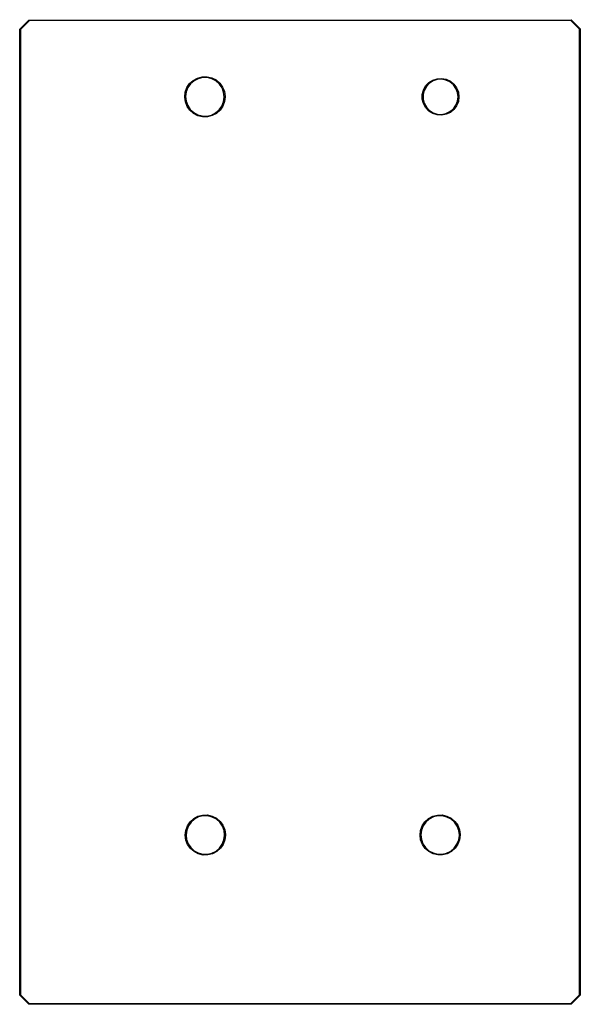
# Model space of a CAD drawing. Extents: x 81 to 161, y -172 to -32.
import ezdxf

# ---------------------------------------------------------------- set-up
doc = ezdxf.new("R2010")
doc.units = 0
doc.header["$MEASUREMENT"] = 0
doc.layers.add('BLACK', color=7, linetype='CONTINUOUS')

msp = doc.modelspace()

# ---------------------------------------------------------------- linework, layer by layer
at = {"layer": 'BLACK', "linetype": 'CONTINUOUS'}
for p, q in [((81.5002, -33.2371), (82.7671, -31.9702)), ((82.8247, -32.054), (81.584, -33.2947)), ((82.7671, -31.9702), (82.7713, -31.9651)), ((82.7713, -31.9651), (82.7771, -31.9618)), ((82.7771, -31.9618), (82.7825, -31.958)), ((82.7825, -31.958), (82.7847, -31.9574)), ((82.7847, -31.9574), (82.7866, -31.9563)), ((82.7866, -31.9563), (82.7931, -31.9551)), ((82.7931, -31.9551), (82.7996, -31.9534)), ((82.7996, -31.9534), (82.8062, -31.954)), ((82.8062, -31.954), (160.081, -31.8905)), ((160.063, -31.9905), (82.8247, -32.054)), ((161.303, -33.2312), (160.063, -31.9905)), ((160.081, -31.8905), (160.088, -31.8899)), ((160.088, -31.8899), (160.094, -31.8916)), ((160.094, -31.8916), (160.101, -31.8928)), ((160.101, -31.8928), (160.103, -31.8939)), ((160.103, -31.8939), (160.105, -31.8945)), ((160.105, -31.8945), (160.11, -31.8983)), ((160.11, -31.8983), (160.116, -31.9016)), ((160.116, -31.9016), (160.12, -31.9067)), ((160.12, -31.9067), (161.387, -33.1736)), ((81.4834, -33.2696), (81.4851, -33.2632)), ((81.484, -33.2762), (81.4834, -33.2696)), ((81.484, -170.813), (81.484, -33.2762)), ((81.4851, -33.2632), (81.4863, -33.2566)), ((81.4863, -33.2566), (81.4874, -33.2547)), ((81.4874, -33.2547), (81.488, -33.2525)), ((81.488, -33.2525), (81.4918, -33.2471)), ((81.4918, -33.2471), (81.4951, -33.2414)), ((81.4951, -33.2414), (81.5002, -33.2371)), ((81.584, -33.2947), (81.584, -170.794)), ((161.304, -170.794), (161.303, -33.2312)), ((161.387, -33.1736), (161.392, -33.1779)), ((161.392, -33.1779), (161.396, -33.1836)), ((161.396, -33.1836), (161.4, -33.189)), ((161.4, -33.189), (161.4, -33.1912)), ((161.4, -33.1912), (161.401, -33.1931)), ((161.401, -33.1931), (161.402, -33.1997)), ((161.402, -33.1997), (161.404, -33.2061)), ((161.404, -33.2061), (161.403, -33.2127)), ((161.403, -33.2127), (161.403, -170.813)), ((105.71, -40.9951), (106.221, -40.5301)), ((106.338, -40.595), (105.839, -41.0302)), ((106.221, -40.5301), (106.828, -40.2004)), ((106.926, -40.2913), (106.338, -40.595)), ((106.828, -40.2004), (107.496, -40.0251)), ((107.57, -40.1368), (106.926, -40.2913)), ((107.496, -40.0251), (108.187, -40.0143)), ((108.232, -40.1402), (107.57, -40.1368)), ((108.187, -40.0143), (108.861, -40.1685)), ((108.874, -40.3015), (108.232, -40.1402)), ((108.861, -40.1685), (109.478, -40.4789)), ((109.459, -40.6113), (108.874, -40.3015)), ((109.953, -41.0518), (109.459, -40.6113)), ((109.478, -40.4789), (110.003, -40.9276)), ((139.806, -40.8544), (140.361, -40.5021)), ((140.412, -40.6107), (139.883, -40.9468)), ((140.361, -40.5021), (140.987, -40.299)), ((141.009, -40.4168), (140.412, -40.6107)), ((140.987, -40.299), (141.643, -40.2577)), ((141.635, -40.3774), (141.009, -40.4168)), ((142.251, -40.495), (141.635, -40.3774)), ((141.643, -40.2577), (142.288, -40.3809)), ((142.819, -40.7621), (142.251, -40.495)), ((142.288, -40.3809), (142.883, -40.6608)), ((142.883, -40.6608), (143.39, -41.0798)), ((105.087, -42.2174), (105.324, -41.5686)), ((105.458, -41.5719), (105.218, -42.1888)), ((105.324, -41.5686), (105.71, -40.9951)), ((105.839, -41.0302), (105.458, -41.5719)), ((110.328, -41.5974), (109.953, -41.0518)), ((110.003, -40.9276), (110.406, -41.4887)), ((110.562, -42.2167), (110.328, -41.5974)), ((110.406, -41.4887), (110.664, -42.1298)), ((138.876, -42.5465), (139.04, -41.9097)), ((139.151, -41.9539), (138.995, -42.5615)), ((139.04, -41.9097), (139.356, -41.3336)), ((139.453, -41.4041), (139.151, -41.9539)), ((139.356, -41.3336), (139.806, -40.8544)), ((139.883, -40.9468), (139.453, -41.4041)), ((143.302, -41.162), (142.819, -40.7621)), ((143.671, -41.6695), (143.302, -41.162)), ((143.39, -41.0798), (143.776, -41.6117)), ((143.902, -42.2528), (143.671, -41.6695)), ((143.776, -41.6117), (144.018, -42.2229)), ((105.011, -42.9041), (105.087, -42.2174)), ((105.101, -43.5891), (105.011, -42.9041)), ((105.218, -42.1888), (105.131, -42.8452)), ((105.131, -42.8452), (105.204, -43.5032)), ((110.548, -43.5872), (110.641, -42.9317)), ((110.642, -42.874), (110.562, -42.2167)), ((110.641, -42.9317), (110.642, -42.874)), ((110.664, -42.1298), (110.761, -42.8138)), ((110.762, -42.874), (110.679, -43.5599)), ((110.761, -42.8138), (110.762, -42.874)), ((138.876, -43.2039), (138.876, -42.5465)), ((139.04, -43.8406), (138.876, -43.2039)), ((138.995, -42.5615), (138.995, -43.1888)), ((138.995, -43.1888), (139.151, -43.7965)), ((143.981, -42.8752), (143.902, -42.2528)), ((143.902, -43.4976), (143.981, -42.8752)), ((144.018, -42.2229), (144.101, -42.8752)), ((144.101, -42.8752), (144.018, -43.5274)), ((105.352, -44.2329), (105.101, -43.5891)), ((105.204, -43.5032), (105.431, -44.125)), ((105.75, -44.7981), (105.352, -44.2329)), ((105.431, -44.125), (105.801, -44.6745)), ((106.27, -45.2523), (105.75, -44.7981)), ((105.801, -44.6745), (106.29, -45.1201)), ((109.411, -45.1692), (109.915, -44.7392)), ((110.043, -44.7756), (109.528, -45.2353)), ((109.915, -44.7392), (110.301, -44.2015)), ((110.435, -44.2062), (110.043, -44.7756)), ((110.301, -44.2015), (110.548, -43.5872)), ((110.679, -43.5599), (110.435, -44.2062)), ((139.356, -44.4167), (139.04, -43.8406)), ((139.151, -43.7965), (139.453, -44.3462)), ((139.806, -44.896), (139.356, -44.4167)), ((139.453, -44.3462), (139.883, -44.8035)), ((139.883, -44.8035), (140.412, -45.1396)), ((142.819, -44.9882), (143.302, -44.5884)), ((143.39, -44.6705), (142.883, -45.0896)), ((143.302, -44.5884), (143.671, -44.0808)), ((143.776, -44.1386), (143.39, -44.6705)), ((143.671, -44.0808), (143.902, -43.4976)), ((144.018, -43.5274), (143.776, -44.1386)), ((106.884, -45.5692), (106.27, -45.2523)), ((106.29, -45.1201), (106.872, -45.436)), ((106.872, -45.436), (107.513, -45.604)), ((107.556, -45.7305), (106.884, -45.5692)), ((107.513, -45.604), (108.175, -45.6144)), ((108.247, -45.7269), (107.556, -45.7305)), ((108.175, -45.6144), (108.82, -45.4666)), ((108.917, -45.5586), (108.247, -45.7269)), ((108.82, -45.4666), (109.411, -45.1692)), ((109.528, -45.2353), (108.917, -45.5586)), ((140.361, -45.2482), (139.806, -44.896)), ((140.987, -45.4514), (140.361, -45.2482)), ((140.412, -45.1396), (141.009, -45.3335)), ((141.643, -45.4927), (140.987, -45.4514)), ((141.009, -45.3335), (141.635, -45.3729)), ((141.635, -45.3729), (142.251, -45.2553)), ((142.288, -45.3695), (141.643, -45.4927)), ((142.251, -45.2553), (142.819, -44.9882)), ((142.883, -45.0896), (142.288, -45.3695)), ((105.78, -146.148), (106.289, -145.685)), ((106.406, -145.749), (105.909, -146.183)), ((106.289, -145.685), (106.895, -145.356)), ((106.993, -145.447), (106.406, -145.749)), ((106.895, -145.356), (107.561, -145.181)), ((107.634, -145.293), (106.993, -145.447)), ((107.561, -145.181), (108.25, -145.17)), ((108.294, -145.296), (107.634, -145.293)), ((108.25, -145.17), (108.921, -145.324)), ((108.934, -145.457), (108.294, -145.296)), ((108.921, -145.324), (109.537, -145.633)), ((109.518, -145.766), (108.934, -145.457)), ((110.01, -146.205), (109.518, -145.766)), ((109.537, -145.633), (110.06, -146.081)), ((139.246, -146.147), (139.755, -145.684)), ((139.872, -145.749), (139.375, -146.182)), ((139.755, -145.684), (140.36, -145.356)), ((140.458, -145.447), (139.872, -145.749)), ((140.36, -145.356), (141.026, -145.181)), ((141.099, -145.293), (140.458, -145.447)), ((141.026, -145.181), (141.714, -145.17)), ((141.758, -145.296), (141.099, -145.293)), ((141.714, -145.17), (142.385, -145.324)), ((142.398, -145.457), (141.758, -145.296)), ((142.385, -145.324), (142.999, -145.633)), ((142.981, -145.765), (142.398, -145.457)), ((143.473, -146.204), (142.981, -145.765)), ((142.999, -145.633), (143.523, -146.08)), ((105.159, -147.367), (105.396, -146.72)), ((105.529, -146.723), (105.289, -147.338)), ((105.396, -146.72), (105.78, -146.148)), ((105.909, -146.183), (105.529, -146.723)), ((110.384, -146.749), (110.01, -146.205)), ((110.06, -146.081), (110.462, -146.64)), ((110.618, -147.366), (110.384, -146.749)), ((110.462, -146.64), (110.719, -147.279)), ((138.626, -147.365), (138.863, -146.718)), ((138.996, -146.722), (138.757, -147.336)), ((138.863, -146.718), (139.246, -146.147)), ((139.375, -146.182), (138.996, -146.722)), ((143.846, -146.747), (143.473, -146.204)), ((143.523, -146.08), (143.924, -146.639)), ((144.079, -147.364), (143.846, -146.747)), ((143.924, -146.639), (144.181, -147.277)), ((105.083, -148.051), (105.159, -147.367)), ((105.173, -148.734), (105.083, -148.051)), ((105.289, -147.338), (105.203, -147.993)), ((105.203, -147.993), (105.276, -148.649)), ((105.276, -148.649), (105.503, -149.268)), ((110.603, -148.732), (110.696, -148.079)), ((110.697, -148.021), (110.618, -147.366)), ((110.696, -148.079), (110.697, -148.021)), ((110.719, -147.279), (110.816, -147.961)), ((110.817, -148.021), (110.734, -148.705)), ((110.816, -147.961), (110.817, -148.021)), ((138.551, -148.048), (138.626, -147.365)), ((138.64, -148.731), (138.551, -148.048)), ((138.757, -147.336), (138.671, -147.99)), ((138.671, -147.99), (138.743, -148.645)), ((138.743, -148.645), (138.97, -149.264)), ((144.065, -148.729), (144.158, -148.076)), ((144.159, -148.018), (144.079, -147.364)), ((144.158, -148.076), (144.159, -148.018)), ((144.181, -147.277), (144.278, -147.959)), ((144.278, -148.018), (144.196, -148.702)), ((144.278, -147.959), (144.278, -148.018)), ((105.423, -149.376), (105.173, -148.734)), ((105.819, -149.94), (105.423, -149.376)), ((105.503, -149.268), (105.871, -149.816)), ((106.339, -150.393), (105.819, -149.94)), ((105.871, -149.816), (106.359, -150.26)), ((109.47, -150.309), (109.972, -149.881)), ((110.1, -149.917), (109.586, -150.376)), ((109.972, -149.881), (110.357, -149.345)), ((110.491, -149.35), (110.1, -149.917)), ((110.357, -149.345), (110.603, -148.732)), ((110.734, -148.705), (110.491, -149.35)), ((138.89, -149.372), (138.64, -148.731)), ((139.286, -149.935), (138.89, -149.372)), ((138.97, -149.264), (139.337, -149.811)), ((139.805, -150.387), (139.286, -149.935)), ((139.337, -149.811), (139.825, -150.255)), ((142.933, -150.304), (143.434, -149.876)), ((143.563, -149.912), (143.049, -150.37)), ((143.434, -149.876), (143.819, -149.34)), ((143.953, -149.345), (143.563, -149.912)), ((143.819, -149.34), (144.065, -148.729)), ((144.196, -148.702), (143.953, -149.345)), ((106.951, -150.708), (106.339, -150.393)), ((106.359, -150.26), (106.939, -150.575)), ((106.939, -150.575), (107.577, -150.743)), ((107.62, -150.869), (106.951, -150.708)), ((107.577, -150.743), (108.237, -150.753)), ((108.309, -150.866), (107.62, -150.869)), ((108.237, -150.753), (108.88, -150.606)), ((108.977, -150.698), (108.309, -150.866)), ((108.88, -150.606), (109.47, -150.309)), ((109.586, -150.376), (108.977, -150.698)), ((140.416, -150.703), (139.805, -150.387)), ((139.825, -150.255), (140.404, -150.57)), ((140.404, -150.57), (141.042, -150.737)), ((141.085, -150.864), (140.416, -150.703)), ((141.042, -150.737), (141.701, -150.747)), ((141.773, -150.86), (141.085, -150.864)), ((141.701, -150.747), (142.344, -150.6)), ((142.441, -150.692), (141.773, -150.86)), ((142.344, -150.6), (142.933, -150.304)), ((143.049, -150.37), (142.441, -150.692)), ((81.4834, -170.819), (81.484, -170.813)), ((81.4851, -170.826), (81.4834, -170.819)), ((81.4863, -170.832), (81.4851, -170.826)), ((81.4874, -170.834), (81.4863, -170.832)), ((81.488, -170.836), (81.4874, -170.834)), ((81.4918, -170.842), (81.488, -170.836)), ((81.4951, -170.848), (81.4918, -170.842)), ((81.5002, -170.852), (81.4951, -170.848)), ((82.7671, -172.119), (81.5002, -170.852)), ((81.584, -170.794), (82.8247, -172.035)), ((160.063, -172.035), (161.304, -170.794)), ((161.387, -170.852), (160.12, -172.119)), ((161.392, -170.848), (161.387, -170.852)), ((161.396, -170.842), (161.392, -170.848)), ((161.4, -170.836), (161.396, -170.842)), ((161.401, -170.832), (161.4, -170.834)), ((161.4, -170.834), (161.4, -170.836)), ((161.402, -170.826), (161.401, -170.832)), ((161.404, -170.819), (161.402, -170.826)), ((161.403, -170.813), (161.404, -170.819)), ((82.7714, -172.124), (82.7671, -172.119)), ((82.7771, -172.127), (82.7714, -172.124)), ((82.7825, -172.131), (82.7771, -172.127)), ((82.7847, -172.132), (82.7825, -172.131)), ((82.7866, -172.133), (82.7847, -172.132)), ((82.7932, -172.134), (82.7866, -172.133)), ((82.7996, -172.136), (82.7932, -172.134)), ((82.8062, -172.135), (82.7996, -172.136)), ((160.081, -172.135), (82.8062, -172.135)), ((82.8247, -172.035), (160.063, -172.035)), ((160.088, -172.136), (160.081, -172.135)), ((160.094, -172.134), (160.088, -172.136)), ((160.101, -172.133), (160.094, -172.134)), ((160.103, -172.132), (160.101, -172.133)), ((160.105, -172.131), (160.103, -172.132)), ((160.11, -172.127), (160.105, -172.131)), ((160.116, -172.124), (160.11, -172.127)), ((160.12, -172.119), (160.116, -172.124))]:
    msp.add_line(p, q, dxfattribs=at)

doc.saveas('drawing.dxf')
